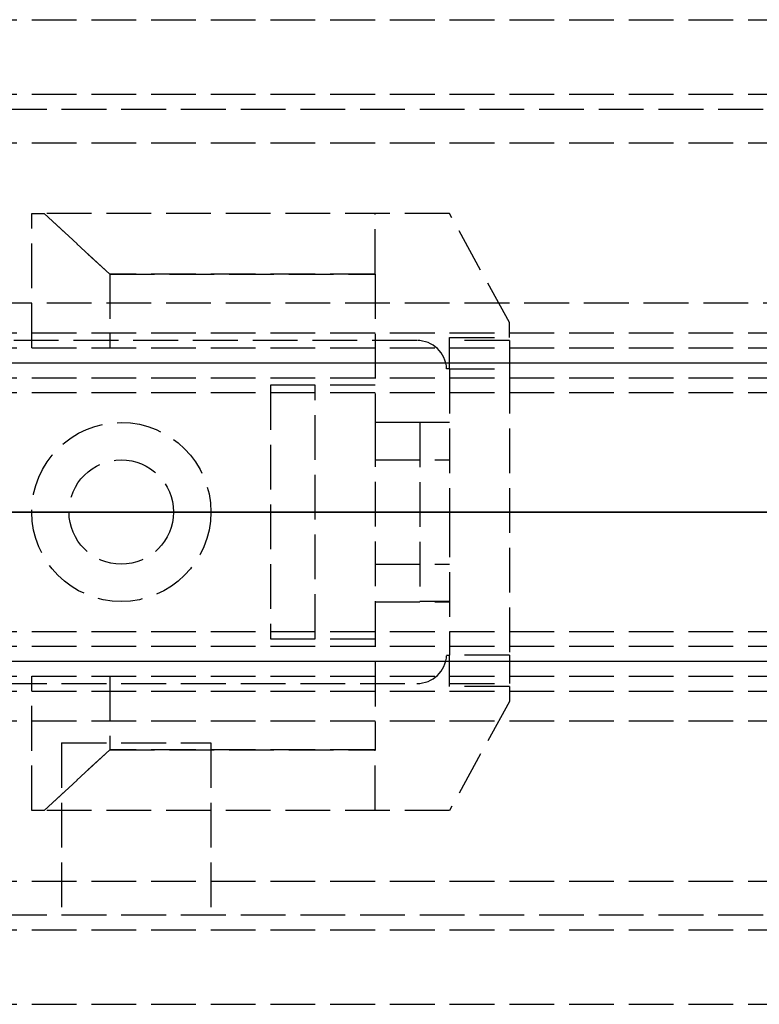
# Model space of a CAD drawing. Header units: millimetres. Extents: x 0 to 2050, y -94 to 94.
# Tile 3 of 10: x 16 to 40, y -16 to 16. Entities that reach past the tile are written whole.
import ezdxf

# ---------------------------------------------------------------- set-up
doc = ezdxf.new("R2010")
doc.units = ezdxf.units.MM
doc.header["$LTSCALE"] = 10
doc.linetypes.add('ALLCAD_Strich', pattern=[0.2, 0.15, -0.05])
doc.layers.add('BESCH_KONT_sich_schn_ansi_2d', color=40, linetype='Continuous')
doc.layers.add('BESCH_KONT_sich_schn_grun_2d', color=10, linetype='Continuous')

msp = doc.modelspace()

# ---------------------------------------------------------------- linework, layer by layer
at = {"layer": 'BESCH_KONT_sich_schn_ansi_2d', "linetype": 'ALLCAD_Strich'}
for p, q in [((0, 0, 2368), (2050, 0, 2368)), ((2050, 0, 2418), (0, 0, 2418)), ((0, 0, 2298), (995, 0, 2298)), ((0, 0, 2337), (2050, 0, 2337)), ((2050, 0, 2338.5), (0, 0, 2338.5)), ((0, 0, 2365.5), (2050, 0, 2365.5)), ((0, 0, 2339.5), (2050, 0, 2339.5)), ((0, 0, 2335), (2050, 0, 2335)), ((0, 0, 2363.5), (2050, 0, 2363.5)), ((0, 0, 2363), (2050, 0, 2363)), ((995, 0, 7), (2, 0, 7)), ((2, 0, 2307), (1055, 0, 2307)), ((7, 0, 2307), (157, 0, 2307)), ((7, 0, 2330), (157, 0, 2330)), ((16, 0, 2356.024), (16, 0, 2354.556)), ((16.413, 0, 2356.4), (16, 0, 2356.024)), ((16, 0, 2349.576), (16.413, 0, 2349.2)), ((16, 0, 2351.044), (16, 0, 2349.576)), ((16, 0, 2354.556), (20.287, 0, 2353.587)), ((20.287, 0, 2352.013), (16, 0, 2351.044)), ((22, 0, 2361), (16, 0, 2361)), ((22, 0, 2360.5), (16, 0, 2360.5)), ((16, 0, 2360.5), (16, 0, 2361)), ((17.25, 0, 2362), (16, 0, 2361)), ((18.611, 0, 2358.4), (16.413, 0, 2356.4)), ((30, 0, 2356.4), (16.413, 0, 2356.4)), ((16.413, 0, 2349.2), (18.611, 0, 2347.2)), ((16.413, 0, 2349.2), (30, 0, 2349.2)), ((17.25, 0, 2365.5), (17.25, 0, 2363.5)), ((20.75, 0, 2362), (17.25, 0, 2362)), ((17.25, 0, 2362), (17.25, 0, 2365.5)), ((27.5, 0, 2358.4), (18.611, 0, 2358.4)), ((18.611, 0, 2347.2), (27.5, 0, 2347.2)), ((20.75, 0, 2365.5), (20.75, 0, 2363.5)), ((20.75, 0, 2362), (22, 0, 2361)), ((20.75, 0, 2362), (20.75, 0, 2365.5)), ((21.304, 0, 2353.717), (22.803, 0, 2354.489)), ((22.803, 0, 2351.111), (21.304, 0, 2351.883)), ((22, 0, 2360.5), (22, 0, 2361)), ((23.261, 0, 2354.6), (27, 0, 2354.6)), ((27, 0, 2351), (23.261, 0, 2351)), ((24, 0, 2356.4), (24, 0, 2349.2)), ((24, 0, 2349.2), (25.5, 0, 2349.2)), ((25.5, 0, 2355.1), (27.5, 0, 2355.1)), ((25.5, 0, 2349.2), (25.5, 0, 2355.1)), ((27.5, 0, 2363.3), (30, 0, 2363.3)), ((27.5, 0, 2363.3), (27.5, 0, 2358.4)), ((27.5, 0, 2358.4), (27.5, 0, 2354.1)), ((30, 0, 2342.3), (27.5, 0, 2342.3)), ((27.5, 0, 2347.2), (27.5, 0, 2342.3)), ((27.5, 0, 2351.5), (27.5, 0, 2347.2)), ((27.5, 0, 2354.1), (27.5, 0, 2351.5)), ((27.5, 0, 2348.05), (30, 0, 2348.05)), ((27.5, 0, 2344.55), (30, 0, 2344.55)), ((27.5, 0, 2361.05), (30, 0, 2361.05)), ((27.5, 0, 2357.55), (30, 0, 2357.55)), ((29, 0, 2362.5), (29, 0, 2359.5)), ((29, 0, 2359.5), (29, 0, 2356.5)), ((30, 0, 2356.5), (29, 0, 2356.5)), ((30, 0, 2362.5), (29, 0, 2362.5)), ((29, 0, 2349.5), (29, 0, 2346.5)), ((29, 0, 2346.5), (29, 0, 2343.5)), ((30, 0, 2343.5), (29, 0, 2343.5)), ((30, 0, 2349.5), (29, 0, 2349.5)), ((29.9, 0, 2363.5), (29.9, 0, 2365.5)), ((30, 0, 2363.498), (29.995, 0, 2363.498)), ((30, 0, 2363.5), (29.995, 0, 2363.5)), ((30, 0, 2363.495), (29.995, 0, 2363.495)), ((30, 0, 2363.492), (29.995, 0, 2363.492)), ((30, 0, 2363.496), (29.995, 0, 2363.496)), ((30, 0, 2363.498), (29.995, 0, 2363.498)), ((30, 0, 2363.493), (29.995, 0, 2363.493)), ((29.995, 0, 2363.495), (29.995, 0, 2363.492)), ((30, 0, 2363.492), (29.995, 0, 2363.492)), ((29.995, 0, 2363.495), (29.995, 0, 2363.497)), ((29.995, 0, 2363.5), (29.995, 0, 2363.497)), ((32, 0, 2360.006), (30, 0, 2356.4)), ((32, 0, 2360.5), (30, 0, 2360.5)), ((30, 0, 2360.5), (30, 0, 2361.537)), ((30, 0, 2345.1), (32, 0, 2345.1)), ((30, 0, 2360.5), (30, 0, 2356.4)), ((30, 0, 2349.2), (30, 0, 2345.1)), ((30, 0, 2342.3), (30, 0, 2345.1)), ((30, 0, 2356.4), (30, 0, 2349.2)), ((30, 0, 2349.2), (32, 0, 2345.594)), ((30, 0, 2342.1), (30, 0, 2342.3)), ((30, 0, 2363.5), (30, 0, 2361.537)), ((30, 0, 2342.1), (32, 0, 2342.1)), ((32, 0, 2360.5), (32, 0, 2360.006)), ((32, 0, 2345.594), (32, 0, 2360.006)), ((32, 0, 2345.594), (32, 0, 2345.1)), ((32, 0, 2344.804), (32, 0, 2342.376)), ((32, 0, 2342.376), (32, 0, 2342.1)), ((32, 0, 2345.1), (32, 0, 2344.804)), ((32, 0, 2363.5), (32, 0, 2360.5))]:
    msp.add_line(p, q, dxfattribs=at)
at = {"layer": 'BESCH_KONT_sich_schn_ansi_2d', "linetype": 'ALLCAD_Strich', "extrusion": (0, 1, 0)}
msp.add_circle((-19.5, 2321), 2.5, dxfattribs=at)
at = {"layer": 'BESCH_KONT_sich_schn_ansi_2d', "linetype": 'ALLCAD_Strich', "extrusion": (0, -1, 0)}
for centre, start, end in [((20.617, 2355.05), 257.2662, 297.2662), ((20.617, 2350.55), 62.7338, 102.7338)]:
    msp.add_arc(centre, 1.5, start, end, dxfattribs=at)
at = {"layer": 'BESCH_KONT_sich_schn_ansi_2d', "linetype": 'ALLCAD_Strich', "extrusion": (0, 1, 0)}
for centre, radius, start, end in [((-23.261, 2353.6), 1, 62.7338, 90), ((-23.261, 2352), 1, 270, 297.2662), ((-27, 2354.1), 0.5, 90, 180), ((-27, 2351.5), 0.5, 180, 270), ((-30, 2363.5), 2, 90, 180)]:
    msp.add_arc(centre, radius, start, end, dxfattribs=at)
at = {"layer": 'BESCH_KONT_sich_schn_grun_2d', "linetype": 'ALLCAD_Strich'}
for p, q in [((0, 16.5), (2050, 16.5)), ((0, 14), (2050, 14)), ((7, 13.5), (157, 13.5)), ((0, 12.375), (2050, 12.375)), ((16, 5.5), (16, 10)), ((16, 10), (16.413, 10)), ((16.413, 10), (18.611, 7.976)), ((18.611, 7.976), (16.413, 10)), ((30, 10), (16.413, 10)), ((27.5, 7.976), (27.5, 10)), ((32, 6.35), (30, 10)), ((27.5, 7.976), (18.611, 7.976)), ((18.611, 7.976), (18.611, 5.5)), ((18.611, 7.976), (27.5, 7.976)), ((27.5, 7.976), (27.5, 3.016)), ((2050, 7), (0, 7)), ((32, 5.85), (32, 6.35)), ((0, 6), (174, 6)), ((28.901, 5.75), (1, 5.75)), ((30, 4.8), (30, 5.85)), ((30, 5.85), (32, 5.85)), ((32, 5.75), (30, 5.75)), ((32, 5.75), (32, 4.8)), ((0, 5.5), (2050, 5.5)), ((2, 5), (1055, 5)), ((7, 5), (157, 5)), ((30, 4.8), (29.9, 4.8)), ((30, 4.8), (30, 0.002)), ((30, 4.8), (32, 4.8)), ((32, 4.8), (32, -4.8)), ((0, 4.5), (2050, 4.5)), ((0, 4), (2050, 4)), ((27.5, 4.25), (24, 4.25)), ((24, 4.25), (24, -4.25)), ((25.5, -4.25), (25.5, 4.25)), ((27.5, 3.016), (30, 3.016)), ((27.5, 3.016), (27.5, -3.016)), ((29, 3), (29, -3)), ((30, 3), (29, 3)), ((27.5, 1.75), (30, 1.75)), ((29.995, 0.002), (29.995, 0.005)), ((30, 0.005), (29.995, 0.005)), ((30, 0.003), (29.995, 0.003)), ((29.995, 0.002), (29.995, 0.001)), ((29.995, 0.002), (30, 0.002)), ((30, 0.001), (29.995, 0.001)), ((29.995, 0.001), (29.995, -0.001)), ((30, 0), (29.995, 0)), ((30, 0.001), (30, 0.002)), ((30, 0.002), (30, 0.002)), ((30, 0.001), (30, -0.012)), ((30, 0.001), (30, 0.001)), ((30, -0.001), (29.995, -0.001)), ((30, -0.002), (29.995, -0.002)), ((29.995, -0.006), (29.995, -0.002)), ((29.995, -0.004), (30, -0.004)), ((30, -0.004), (29.995, -0.004)), ((29.995, -0.006), (29.995, -0.008)), ((30, -0.007), (29.995, -0.007)), ((30, -0.008), (29.995, -0.008)), ((29.995, -0.012), (29.995, -0.009)), ((30, -0.009), (29.995, -0.009)), ((30, -0.011), (29.995, -0.011)), ((29.995, -0.012), (30, -0.012)), ((29.995, -0.012), (29.995, -0.012)), ((30, -0.012), (29.995, -0.012)), ((29.995, -0.012), (29.995, -0.015)), ((30, -0.013), (29.995, -0.013)), ((30, -0.015), (29.995, -0.015)), ((30, -0.012), (30, -4.8)), ((30, -0.012), (30, -0.012)), ((30, -0.012), (30, -0.012)), ((30, -0.012), (30, -0.012)), ((27.5, -1.75), (30, -1.75)), ((27.5, -3.016), (30, -3.016)), ((27.5, -3.016), (27.5, -7.976)), ((30, -3), (29, -3)), ((0, -4), (2050, -4)), ((24, -4.25), (27.5, -4.25)), ((0, -4.5), (2050, -4.5)), ((29.9, -4.8), (30, -4.8)), ((30, -5.85), (30, -4.8)), ((32, -4.8), (30, -4.8)), ((32, -4.8), (32, -5.75)), ((2, -5), (1055, -5)), ((7, -5), (157, -5)), ((0, -5.5), (2050, -5.5)), ((16, -10), (16, -5.5)), ((18.611, -5.5), (18.611, -7.976)), ((1, -5.75), (28.901, -5.75)), ((30, -5.75), (32, -5.75)), ((32, -5.85), (30, -5.85)), ((32, -5.85), (32, -6.35)), ((0, -6), (174, -6)), ((32, -6.35), (30, -10)), ((0, -7), (2050, -7)), ((17, -7.742), (22, -7.742)), ((17, -7.742), (17, -13.5)), ((22, -7.742), (22, -13.5)), ((18.611, -7.976), (16.413, -10)), ((16.413, -10), (18.611, -7.976)), ((27.5, -7.976), (18.611, -7.976)), ((18.611, -7.976), (27.5, -7.976)), ((27.5, -10), (27.5, -7.976)), ((16.413, -10), (16, -10)), ((30, -10), (16.413, -10)), ((0, -12.375), (2050, -12.375)), ((7, -13.5), (157, -13.5)), ((0, -14), (2050, -14)), ((0, -16.5), (2050, -16.5))]:
    msp.add_line(p, q, dxfattribs=at)
for radius in [3, 1.75, 1.75]:
    msp.add_circle((19, 0), radius, dxfattribs=at)
for centre, start, end in [((28.901, 4.75), 2.866, 90), ((28.901, -4.75), 270, 357.134)]:
    msp.add_arc(centre, 1, start, end, dxfattribs=at)

doc.saveas('drawing.dxf')
